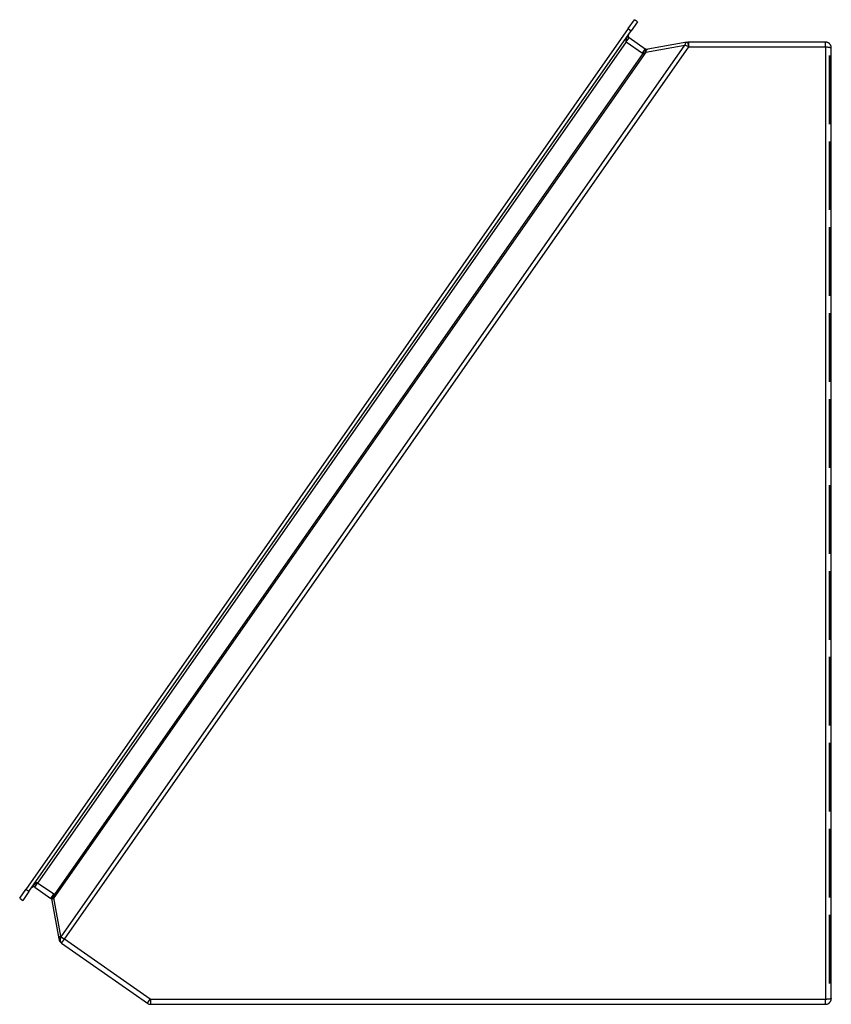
# Model space of a CAD drawing. Header units: inches. Extents: x 17.2 to 29, y 5 to 19.4.
import ezdxf

# ---------------------------------------------------------------- set-up
doc = ezdxf.new("R2010")
doc.units = ezdxf.units.IN
doc.header["$MEASUREMENT"] = 0
doc.layers.add('Visible Edges(ANSI)', color=7, linetype='Continuous', lineweight=25)
doc.layers.add('Visible Tangent Edges(ANSI)', color=7, linetype='Continuous', lineweight=25)

msp = doc.modelspace()

# ---------------------------------------------------------------- linework, layer by layer
at = {"layer": 'Visible Edges(ANSI)'}
for p, q in [((26.053, 19.224), (26.144, 19.353)), ((26.189, 19.321), (26.098, 19.192)), ((26.189, 19.321), (26.144, 19.353)), ((26.053, 19.224), (17.269, 6.679)), ((17.314, 6.647), (26.098, 19.192)), ((26.301, 18.925), (26.065, 19.091)), ((26.91, 19.024), (26.338, 18.923)), ((26.91, 19.024), (26.923, 19.026)), ((26.924, 19.026), (26.923, 19.026)), ((28.929, 19.027), (26.939, 19.027)), ((29.015, 5.09), (29.015, 18.941)), ((26.338, 18.923), (26.324, 18.92)), ((28.99, 17.832), (28.99, 18.832)), ((28.99, 18.832), (28.99, 17.832)), ((29.008, 18.832), (29.008, 18.832)), ((28.99, 17.832), (28.99, 17.832)), ((28.99, 16.58), (28.99, 17.58)), ((28.99, 17.58), (28.99, 17.58)), ((28.99, 17.58), (28.99, 16.58)), ((28.99, 16.58), (28.99, 16.58)), ((28.99, 15.328), (28.99, 16.328)), ((28.99, 16.328), (28.99, 16.328)), ((28.99, 16.328), (28.99, 15.328)), ((28.99, 15.328), (28.99, 15.328)), ((28.99, 14.075), (28.99, 15.075)), ((28.99, 15.075), (28.99, 15.075)), ((28.99, 15.075), (28.99, 14.075)), ((28.99, 14.075), (28.99, 14.075)), ((28.99, 12.823), (28.99, 13.823)), ((28.99, 13.823), (28.99, 13.823)), ((28.99, 13.823), (28.99, 12.823)), ((28.99, 12.823), (28.99, 12.823)), ((28.99, 11.571), (28.99, 12.571)), ((28.99, 12.571), (28.99, 12.571)), ((28.99, 12.571), (28.99, 11.571)), ((28.99, 11.571), (28.99, 11.571)), ((28.99, 10.318), (28.99, 11.318)), ((28.99, 11.318), (28.99, 11.318)), ((28.99, 11.318), (28.99, 10.318)), ((28.99, 10.318), (28.99, 10.318)), ((28.99, 9.066), (28.99, 10.066)), ((28.99, 10.066), (28.99, 10.066)), ((28.99, 10.066), (28.99, 9.066)), ((28.99, 9.066), (28.99, 9.066)), ((28.99, 7.814), (28.99, 8.814)), ((28.99, 8.814), (28.99, 8.814)), ((28.99, 8.814), (28.99, 7.814)), ((28.99, 7.814), (28.99, 7.814)), ((28.99, 6.562), (28.99, 7.562)), ((28.99, 7.562), (28.99, 7.562)), ((28.99, 7.562), (28.99, 6.562)), ((17.179, 6.55), (17.269, 6.679)), ((17.314, 6.647), (17.224, 6.518)), ((17.398, 6.713), (17.634, 6.548)), ((17.179, 6.55), (17.224, 6.518)), ((17.647, 6.528), (17.649, 6.515)), ((17.649, 6.515), (17.748, 5.956)), ((28.99, 6.562), (28.99, 6.562)), ((28.99, 5.309), (28.99, 6.309)), ((28.99, 6.309), (28.99, 6.309)), ((28.99, 6.309), (28.99, 5.309)), ((17.791, 5.895), (17.783, 5.901)), ((17.791, 5.895), (19.041, 5.02)), ((28.99, 5.309), (28.99, 5.309)), ((19.09, 5.004), (28.929, 5.004))]:
    msp.add_line(p, q, dxfattribs=at)
at = {"layer": 'Visible Edges(ANSI)', "flags": 128}
for points in [[(29.015, 18.941), (29.015, 18.946), (29.015, 18.951), (29.014, 18.956), (29.013, 18.961), (29.012, 18.965), (29.01, 18.97), (29.009, 18.975), (29.006, 18.979), (29.004, 18.984), (29.001, 18.988), (28.998, 18.993), (28.995, 18.997), (28.991, 19.001), (28.987, 19.005), (28.983, 19.009), (28.978, 19.012), (28.973, 19.015), (28.968, 19.018), (28.962, 19.021), (28.956, 19.023), (28.949, 19.025), (28.943, 19.026), (28.936, 19.027), (28.929, 19.027)], [(26.324, 18.92), (26.323, 18.92), (26.323, 18.92), (26.322, 18.92), (26.321, 18.92), (26.32, 18.92), (26.319, 18.92), (26.318, 18.92), (26.317, 18.92), (26.317, 18.92), (26.316, 18.92), (26.315, 18.92), (26.314, 18.92), (26.313, 18.92), (26.312, 18.921), (26.311, 18.921), (26.31, 18.921), (26.309, 18.921), (26.309, 18.922), (26.308, 18.922), (26.307, 18.922), (26.306, 18.923), (26.305, 18.923), (26.304, 18.923), (26.303, 18.924)], [(17.637, 6.546), (17.637, 6.546), (17.638, 6.545), (17.639, 6.544), (17.639, 6.544), (17.64, 6.543), (17.64, 6.542), (17.641, 6.542), (17.642, 6.541), (17.642, 6.54), (17.643, 6.539), (17.643, 6.539), (17.644, 6.538), (17.644, 6.537), (17.644, 6.536), (17.645, 6.535), (17.645, 6.535), (17.645, 6.534), (17.646, 6.533), (17.646, 6.532), (17.646, 6.531), (17.646, 6.531), (17.647, 6.53), (17.647, 6.529), (17.647, 6.528)], [(17.782, 5.901), (17.782, 5.901), (17.782, 5.901), (17.782, 5.901), (17.782, 5.901), (17.782, 5.901), (17.782, 5.901), (17.782, 5.901), (17.782, 5.901), (17.782, 5.901), (17.782, 5.901), (17.783, 5.901), (17.783, 5.901), (17.783, 5.901), (17.783, 5.901), (17.783, 5.901), (17.783, 5.901), (17.783, 5.901), (17.783, 5.901), (17.783, 5.901), (17.783, 5.901), (17.783, 5.901), (17.783, 5.901), (17.783, 5.901), (17.783, 5.901)], [(28.929, 5.004), (28.936, 5.004), (28.943, 5.005), (28.949, 5.007), (28.956, 5.008), (28.962, 5.011), (28.968, 5.013), (28.973, 5.016), (28.978, 5.019), (28.983, 5.023), (28.987, 5.027), (28.991, 5.031), (28.995, 5.035), (28.998, 5.039), (29.001, 5.043), (29.004, 5.048), (29.006, 5.052), (29.009, 5.057), (29.01, 5.061), (29.012, 5.066), (29.013, 5.071), (29.014, 5.076), (29.015, 5.081), (29.015, 5.085), (29.015, 5.09)]]:
    msp.add_lwpolyline(points, dxfattribs=at)
at = {"layer": 'Visible Edges(ANSI)'}
for centre, radius, start, end in [((26.083, 19.116), 0.031, 145, 235), ((26.939, 18.941), 0.086, 90, 100), ((26.319, 18.951), 0.031, 235, 240.3696), ((17.381, 6.688), 0.031, 55, 145), ((17.616, 6.523), 0.031, 49.6304, 55), ((17.833, 5.971), 0.086, 190, 233.9221), ((19.09, 5.09), 0.086, 235, 270)]:
    msp.add_arc(centre, radius, start, end, dxfattribs=at)
at = {"layer": 'Visible Tangent Edges(ANSI)'}
for p, q in [((26.024, 19.032), (26.065, 19.091)), ((26.053, 19.224), (26.098, 19.192)), ((26.024, 19.032), (17.44, 6.772)), ((17.783, 5.989), (26.88, 18.982)), ((17.832, 5.954), (26.936, 18.955)), ((26.024, 19.032), (26.26, 18.866)), ((26.308, 18.881), (26.88, 18.982)), ((26.936, 18.955), (26.88, 18.982)), ((26.923, 19.026), (26.936, 18.955)), ((26.936, 18.955), (26.924, 19.026)), ((26.936, 18.955), (26.936, 18.955)), ((26.939, 18.955), (26.939, 19.027)), ((26.939, 18.955), (28.929, 18.955)), ((28.929, 18.955), (28.929, 19.027)), ((28.929, 18.955), (28.929, 5.076)), ((26.308, 18.881), (17.679, 6.556)), ((26.268, 18.861), (17.683, 6.601)), ((26.26, 18.866), (26.301, 18.925)), ((26.268, 18.861), (26.303, 18.924)), ((26.3, 18.875), (26.308, 18.881)), ((17.398, 6.713), (17.44, 6.772)), ((17.676, 6.607), (17.44, 6.772)), ((17.314, 6.647), (17.269, 6.679)), ((17.634, 6.548), (17.676, 6.607)), ((17.637, 6.546), (17.683, 6.601)), ((17.679, 6.556), (17.682, 6.566)), ((17.777, 5.998), (17.679, 6.556)), ((17.784, 5.988), (17.832, 5.954)), ((17.791, 5.895), (17.832, 5.954)), ((19.082, 5.079), (17.832, 5.954)), ((19.041, 5.02), (19.082, 5.079)), ((19.09, 5.004), (19.09, 5.076)), ((28.929, 5.076), (19.09, 5.076)), ((28.929, 5.004), (28.929, 5.076))]:
    msp.add_line(p, q, dxfattribs=at)
at = {"layer": 'Visible Tangent Edges(ANSI)', "flags": 128}
for points in [[(28.929, 18.955), (28.936, 18.955), (28.943, 18.955), (28.949, 18.955), (28.956, 18.955), (28.962, 18.954), (28.968, 18.954), (28.973, 18.953), (28.978, 18.953), (28.983, 18.952), (28.987, 18.952), (28.991, 18.951), (28.995, 18.95), (28.998, 18.95), (29.001, 18.949), (29.004, 18.948), (29.006, 18.948), (29.009, 18.947), (29.01, 18.946), (29.012, 18.945), (29.013, 18.945), (29.014, 18.944), (29.015, 18.943), (29.015, 18.942), (29.015, 18.941)], [(26.268, 18.861), (26.269, 18.861), (26.27, 18.861), (26.271, 18.861), (26.272, 18.861), (26.273, 18.861), (26.274, 18.861), (26.276, 18.861), (26.277, 18.861), (26.278, 18.862), (26.279, 18.862), (26.281, 18.863), (26.282, 18.863), (26.284, 18.864), (26.285, 18.865), (26.287, 18.865), (26.288, 18.866), (26.29, 18.867), (26.291, 18.868), (26.293, 18.869), (26.294, 18.87), (26.296, 18.871), (26.297, 18.872), (26.299, 18.874), (26.3, 18.875)], [(17.682, 6.566), (17.682, 6.568), (17.683, 6.57), (17.683, 6.572), (17.684, 6.573), (17.684, 6.575), (17.685, 6.577), (17.685, 6.579), (17.685, 6.58), (17.686, 6.582), (17.686, 6.584), (17.686, 6.585), (17.686, 6.587), (17.686, 6.588), (17.686, 6.59), (17.686, 6.591), (17.686, 6.593), (17.686, 6.594), (17.686, 6.595), (17.685, 6.596), (17.685, 6.597), (17.685, 6.598), (17.684, 6.599), (17.684, 6.6), (17.683, 6.601)], [(17.784, 5.988), (17.784, 5.988), (17.784, 5.988), (17.784, 5.988), (17.784, 5.988), (17.784, 5.988), (17.784, 5.988), (17.784, 5.988), (17.783, 5.988), (17.783, 5.988), (17.783, 5.988), (17.783, 5.988), (17.783, 5.988), (17.783, 5.988), (17.783, 5.988), (17.783, 5.989), (17.783, 5.989), (17.783, 5.989), (17.783, 5.989), (17.783, 5.989), (17.783, 5.989), (17.783, 5.989), (17.783, 5.989), (17.783, 5.989), (17.783, 5.989)], [(29.015, 5.09), (29.015, 5.089), (29.015, 5.089), (29.014, 5.088), (29.013, 5.087), (29.012, 5.086), (29.01, 5.086), (29.009, 5.085), (29.006, 5.084), (29.004, 5.083), (29.001, 5.083), (28.998, 5.082), (28.995, 5.081), (28.991, 5.08), (28.987, 5.08), (28.983, 5.079), (28.978, 5.079), (28.973, 5.078), (28.968, 5.078), (28.962, 5.077), (28.956, 5.077), (28.949, 5.077), (28.943, 5.076), (28.936, 5.076), (28.929, 5.076)]]:
    msp.add_lwpolyline(points, dxfattribs=at)
at = {"layer": 'Visible Tangent Edges(ANSI)'}
for centre, radius, start, end in [((26.939, 18.941), 0.014, 90, 100), ((26.319, 18.951), 0.103, 235, 240.3696), ((17.616, 6.523), 0.103, 49.6304, 55), ((17.791, 6), 0.014, 190, 233.9221), ((19.09, 5.09), 0.014, 235, 270)]:
    msp.add_arc(centre, radius, start, end, dxfattribs=at)
for centre, major_axis, ratio, start_param, end_param in [((26.083, 19.116), (-0.0591, -0.0844), 0.300971, 4.712389, 6.283185), ((26.922, 18.953), (-0.0125, 0.0709), 0.57735, 0, 1.047198), ((26.337, 18.849), (-0.0125, 0.0709), 0.4815, 0, 1.122058), ((26.35, 18.852), (-0.0125, 0.0709), 0.57735, 0, 1.047198), ((17.381, 6.688), (0.0591, 0.0844), 0.300971, 0, 1.570796), ((17.718, 6.541), (-0.0709, -0.0125), 0.4815, 5.161128, 6.283185), ((17.72, 6.527), (-0.0709, -0.0125), 0.57735, 5.235988, 6.283185), ((17.819, 5.969), (-0.0709, -0.0125), 0.57735, 5.235988, 6.283185), ((17.824, 5.96), (-0.0424, -0.0582), 0.707044, 4.725691, 6.283185), ((17.825, 5.96), (-0.0413, -0.059), 0.688296, 4.712389, 6.283185)]:
    msp.add_ellipse(centre, major_axis=major_axis, ratio=ratio, start_param=start_param, end_param=end_param, dxfattribs=at)

doc.saveas('drawing.dxf')
